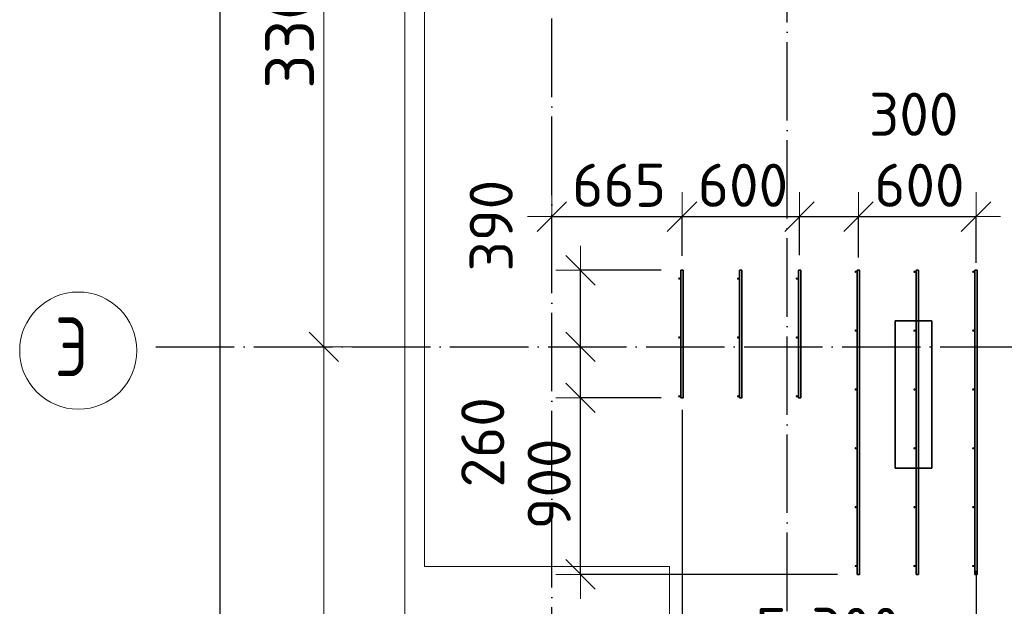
# Model space of a CAD drawing. Header units: millimetres. Extents: x -3725 to 93325, y -74170 to 82591.
# Tile 109 of 133: x 57285 to 62308, y 59857 to 62847. Entities that reach past the tile are written whole.
import ezdxf

# ---------------------------------------------------------------- set-up
doc = ezdxf.new("R2010")
doc.units = ezdxf.units.MM
doc.header["$PDMODE"] = 65
for name, pattern in [('______11', [500, 400, -50, 0, -50]), ('______3', [500, 400, -100]), ('______5', [1100, 800, -100, 100, -100])]:
    doc.linetypes.add(name, pattern=pattern)
for name, color, linetype, lineweight in [('Standard', 7, 'Continuous', 25), ('Арм.стержн. Доп. арматура', 180, 'Continuous', 35), ('Балка_ общее', 7, '______3', 13), ('Размерная линия_ общее', 7, 'Continuous', 13), ('Фундамент (1)', 7, 'Continuous', 35)]:
    doc.layers.add(name, color=color, linetype=linetype, lineweight=lineweight)
doc.layers.add('Осевая линия_ общее', color=7, linetype='______5', lineweight=13, true_color=0xa0a0a0)
doc.styles.add('ISOCPEUR', font='ISOCPEUR')
doc.dimstyles.new('DIMSTYLE_18', dxfattribs={"dimtxt": 220, "dimasz": 250, "dimexe": 0, "dimexo": 0, "dimgap": 110, "dimtad": 2, "dimdec": 0, "dimrnd": 1, "dimzin": 12, "dimdsep": 46, "dimtxsty": 'ISOCPEUR', "dimblk1": 'ALL_ML_STRICH', "dimblk2": 'ALL_ML_STRICH', "dimsah": 1, "dimcen": 0, "dimclrd": 7, "dimclre": 256, "dimclrt": 7, "dimadec": 0, "dimazin": 0, "dimtfac": 1, "dimtdec": 0, "dimtix": 1, "dimtmove": 2, "dimatfit": 3, "dimfxl": 0, "dimtzin": 0, "dimlwd": 0, "dimlwe": -3, "dimarcsym": 0})
doc.dimstyles.new('DIMSTYLE_3', dxfattribs={"dimtxt": 220, "dimasz": 250, "dimexe": 0, "dimexo": 0, "dimgap": 110, "dimtad": 2, "dimdec": 0, "dimrnd": 5, "dimzin": 12, "dimdsep": 46, "dimtxsty": 'ISOCPEUR', "dimblk1": 'ALL_ML_STRICH', "dimblk2": 'ALL_ML_STRICH', "dimsah": 1, "dimcen": 0, "dimclrd": 7, "dimclre": 256, "dimclrt": 7, "dimadec": 0, "dimazin": 0, "dimtfac": 1, "dimtdec": 0, "dimtix": 1, "dimtmove": 2, "dimatfit": 3, "dimfxl": 0, "dimtzin": 0, "dimlwd": 0, "dimlwe": -3, "dimarcsym": 0})
doc.dimstyles.new('DIMSTYLE_5', dxfattribs={"dimtxt": 220, "dimasz": 250, "dimexe": 0, "dimexo": 0, "dimgap": 110, "dimtad": 2, "dimdec": 0, "dimrnd": 5, "dimzin": 12, "dimdsep": 46, "dimtxsty": 'ISOCPEUR', "dimblk1": 'ALL_ML_STRICH', "dimblk2": 'ALL_ML_STRICH', "dimsah": 1, "dimcen": 0, "dimclrd": 7, "dimclre": 256, "dimclrt": 7, "dimadec": 0, "dimazin": 0, "dimtfac": 1, "dimtdec": 0, "dimtix": 1, "dimtmove": 2, "dimatfit": 3, "dimfxl": 0, "dimtvp": 1.2, "dimtzin": 0, "dimlwd": 0, "dimlwe": -3, "dimarcsym": 0})
doc.dimstyles.new('DIMSTYLE_7', dxfattribs={"dimtxt": 250, "dimasz": 250, "dimexe": 0, "dimexo": 0, "dimgap": 125, "dimtad": 2, "dimdec": 0, "dimrnd": 5, "dimzin": 12, "dimdsep": 46, "dimtxsty": 'ISOCPEUR', "dimblk1": 'ALL_ML_STRICH', "dimblk2": 'ALL_ML_STRICH', "dimsah": 1, "dimcen": 0, "dimclrd": 7, "dimclre": 256, "dimclrt": 7, "dimadec": 0, "dimazin": 0, "dimtfac": 1, "dimtdec": 0, "dimtix": 1, "dimtmove": 2, "dimatfit": 3, "dimfxl": 0, "dimtzin": 0, "dimlwd": 0, "dimlwe": -3, "dimarcsym": 0})

# ---------------------------------------------------------------- blocks, each defined once
blk = doc.blocks.new('ALL_ML_STRICH')
at = {"color": 0, "linetype": 'ByBlock', "lineweight": -2}
for p, q in [((0, -0.5), (0, 0.5)), ((-0.3, -0.3), (0.3, 0.3)), ((-1, 0), (0.5, 0))]:
    blk.add_line(p, q, dxfattribs=at)
blk = doc.blocks.new('*D90')
at = {"layer": 'DEFPOINTS', "color": 7, "linetype": 'Continuous', "lineweight": 13, "transparency": 33554687}
for p in [(59293.5, 61180), (58216.9, 57260), (58836.9, 57260)]:
    blk.add_point(p, dxfattribs=at)
at = {"layer": 'Балка_ общее', "color": 251, "linetype": 'Continuous', "lineweight": -2, "true_color": 0x656565, "transparency": 33554687}
for p, q in [((59283.5, 61180), (58836.9, 61180)), ((58836.9, 57260), (58836.9, 57260))]:
    blk.add_line(p, q, dxfattribs=at)
at = {"layer": 'Балка_ общее', "color": 7, "linetype": 'Continuous', "lineweight": -2, "transparency": 33554687}
blk.add_line((58836.9, 57260), (58836.9, 61180), dxfattribs=at)
at = {"layer": 'Балка_ общее', "color": 7, "linetype": 'Continuous', "lineweight": 13, "transparency": 33554687, "xscale": 250, "yscale": 250, "zscale": 250}
for p, rotation in [((58836.9, 61180), 90), ((58836.9, 57260), 270)]:
    blk.add_blockref('ALL_ML_STRICH', p, dxfattribs=dict(at, rotation=rotation))
at = {"layer": 'Балка_ общее', "color": 7, "linetype": 'Continuous', "lineweight": 13, "transparency": 33554687, "insert": (58661.9, 59232.5), "char_height": 250, "width": 1000, "attachment_point": 5, "rotation": 90, "style": 'ISOCPEUR'}
blk.add_mtext('\\A1;{3920}', dxfattribs=at)
blk = doc.blocks.new('*D91')
at = {"layer": 'DEFPOINTS', "color": 7, "linetype": 'Continuous', "lineweight": 13, "transparency": 33554687}
for p in [(58216.9, 64480), (58836.9, 61180), (59293.5, 61180)]:
    blk.add_point(p, dxfattribs=at)
at = {"layer": 'Балка_ общее', "color": 251, "linetype": 'Continuous', "lineweight": -2, "true_color": 0x656565, "transparency": 33554687}
for p, q in [((58836.9, 64480), (58836.9, 64480)), ((59283.5, 61180), (58836.9, 61180))]:
    blk.add_line(p, q, dxfattribs=at)
at = {"layer": 'Балка_ общее', "color": 7, "linetype": 'Continuous', "lineweight": -2, "transparency": 33554687}
blk.add_line((58836.9, 61180), (58836.9, 64480), dxfattribs=at)
at = {"layer": 'Балка_ общее', "color": 7, "linetype": 'Continuous', "lineweight": 13, "transparency": 33554687, "xscale": 250, "yscale": 250, "zscale": 250}
for p, rotation in [((58836.9, 64480), 90), ((58836.9, 61180), 270)]:
    blk.add_blockref('ALL_ML_STRICH', p, dxfattribs=dict(at, rotation=rotation))
at = {"layer": 'Балка_ общее', "color": 7, "linetype": 'Continuous', "lineweight": 13, "transparency": 33554687, "insert": (58661.9, 62842.5), "char_height": 250, "width": 1000, "attachment_point": 5, "rotation": 90, "style": 'ISOCPEUR'}
blk.add_mtext('\\A1;{3300}', dxfattribs=at)
blk = doc.blocks.new('*D107')
at = {"layer": 'DEFPOINTS', "color": 7, "linetype": 'Continuous', "lineweight": 13, "transparency": 33554687}
for p in [(60658, 60920), (60146.1, 60020), (61558, 60020)]:
    blk.add_point(p, dxfattribs=at)
at = {"layer": 'Размерная линия_ общее', "color": 253, "linetype": 'Continuous', "lineweight": -2, "true_color": 0xa0a0a0, "transparency": 33554687}
for p, q in [((60558, 60920), (60146.1, 60920)), ((61458, 60020), (60146.1, 60020))]:
    blk.add_line(p, q, dxfattribs=at)
at = {"layer": 'Размерная линия_ общее', "color": 7, "linetype": 'Continuous', "lineweight": -2, "transparency": 33554687}
blk.add_line((60146.1, 60020), (60146.1, 60920), dxfattribs=at)
at = {"layer": 'Размерная линия_ общее', "color": 7, "linetype": 'Continuous', "lineweight": 13, "transparency": 33554687, "xscale": 250, "yscale": 250, "zscale": 250}
for p, rotation in [((60146.1, 60920), 90), ((60146.1, 60020), 270)]:
    blk.add_blockref('ALL_ML_STRICH', p, dxfattribs=dict(at, rotation=rotation))
at = {"layer": 'Размерная линия_ общее', "color": 7, "linetype": 'Continuous', "lineweight": 13, "transparency": 33554687, "insert": (59986.1, 60481), "char_height": 220, "width": 660, "attachment_point": 5, "rotation": 90, "style": 'ISOCPEUR'}
blk.add_mtext('\\A1;{900}', dxfattribs=at)
blk = doc.blocks.new('*D108')
at = {"layer": 'DEFPOINTS', "color": 7, "linetype": 'Continuous', "lineweight": 13, "transparency": 33554687}
for p in [(60135.2, 61180), (60146.1, 60920), (60658, 60920)]:
    blk.add_point(p, dxfattribs=at)
at = {"layer": 'Размерная линия_ общее', "color": 253, "linetype": 'Continuous', "lineweight": -2, "true_color": 0xa0a0a0, "transparency": 33554687}
for p, q in [((60146.1, 61180), (60146.1, 61180)), ((60558, 60920), (60146.1, 60920))]:
    blk.add_line(p, q, dxfattribs=at)
at = {"layer": 'Размерная линия_ общее', "color": 7, "linetype": 'Continuous', "lineweight": -2, "transparency": 33554687}
blk.add_line((60146.1, 60920), (60146.1, 61180), dxfattribs=at)
at = {"layer": 'Размерная линия_ общее', "color": 7, "linetype": 'Continuous', "lineweight": 13, "transparency": 33554687, "xscale": 250, "yscale": 250, "zscale": 250}
for p, rotation in [((60146.1, 61180), 90), ((60146.1, 60920), 270)]:
    blk.add_blockref('ALL_ML_STRICH', p, dxfattribs=dict(at, rotation=rotation))
at = {"layer": 'Размерная линия_ общее', "color": 7, "linetype": 'Continuous', "lineweight": 13, "transparency": 33554687, "insert": (59647.5, 60693.2), "char_height": 220, "width": 660, "attachment_point": 5, "rotation": 90, "style": 'ISOCPEUR'}
blk.add_mtext('\\A1;{260}', dxfattribs=at)
blk = doc.blocks.new('*D109')
at = {"layer": 'DEFPOINTS', "color": 7, "linetype": 'Continuous', "lineweight": 13, "transparency": 33554687}
for p in [(60658, 61570), (60135.2, 61180), (60146.1, 61180)]:
    blk.add_point(p, dxfattribs=at)
at = {"layer": 'Размерная линия_ общее', "color": 253, "linetype": 'Continuous', "lineweight": -2, "true_color": 0xa0a0a0, "transparency": 33554687}
for p, q in [((60558, 61570), (60146.1, 61570)), ((60146.1, 61180), (60146.1, 61180))]:
    blk.add_line(p, q, dxfattribs=at)
at = {"layer": 'Размерная линия_ общее', "color": 7, "linetype": 'Continuous', "lineweight": -2, "transparency": 33554687}
blk.add_line((60146.1, 61180), (60146.1, 61570), dxfattribs=at)
at = {"layer": 'Размерная линия_ общее', "color": 7, "linetype": 'Continuous', "lineweight": 13, "transparency": 33554687, "xscale": 250, "yscale": 250, "zscale": 250}
for p, rotation in [((60146.1, 61570), 90), ((60146.1, 61180), 270)]:
    blk.add_blockref('ALL_ML_STRICH', p, dxfattribs=dict(at, rotation=rotation))
at = {"layer": 'Размерная линия_ общее', "color": 7, "linetype": 'Continuous', "lineweight": 13, "transparency": 33554687, "insert": (59690.4, 61797.7), "char_height": 220, "width": 660, "attachment_point": 5, "rotation": 90, "style": 'ISOCPEUR'}
blk.add_mtext('\\A1;{390}', dxfattribs=at)
blk = doc.blocks.new('*D110')
at = {"layer": 'DEFPOINTS', "color": 7, "linetype": 'Continuous', "lineweight": 13, "transparency": 33554687}
for p in [(60000, 61853.8), (60000, 61843.4), (60664, 61543.9)]:
    blk.add_point(p, dxfattribs=at)
at = {"layer": 'Размерная линия_ общее', "color": 253, "linetype": 'Continuous', "lineweight": -2, "true_color": 0xa0a0a0, "transparency": 33554687}
for p, q in [((60000, 61843.4), (60000, 61843.4)), ((60664, 61643.9), (60664, 61843.4))]:
    blk.add_line(p, q, dxfattribs=at)
at = {"layer": 'Размерная линия_ общее', "color": 7, "linetype": 'Continuous', "lineweight": -2, "transparency": 33554687}
blk.add_line((60000, 61843.4), (60664, 61843.4), dxfattribs=at)
at = {"layer": 'Размерная линия_ общее', "color": 7, "linetype": 'Continuous', "lineweight": 13, "transparency": 33554687, "xscale": 250, "yscale": 250, "zscale": 250, "rotation": 180}
blk.add_blockref('ALL_ML_STRICH', (60000, 61843.4), dxfattribs=at)
at = {"layer": 'Размерная линия_ общее', "color": 7, "linetype": 'Continuous', "lineweight": 13, "transparency": 33554687, "xscale": 250, "yscale": 250, "zscale": 250}
blk.add_blockref('ALL_ML_STRICH', (60664, 61843.4), dxfattribs=at)
at = {"layer": 'Размерная линия_ общее', "color": 7, "linetype": 'Continuous', "lineweight": 13, "transparency": 33554687, "insert": (60343, 62003.4), "char_height": 220, "width": 660, "attachment_point": 5, "style": 'ISOCPEUR'}
blk.add_mtext('\\A1;{665}', dxfattribs=at)
blk = doc.blocks.new('*D111')
at = {"layer": 'DEFPOINTS', "color": 7, "linetype": 'Continuous', "lineweight": 13, "transparency": 33554687}
for p in [(60664, 61843.4), (60664, 61543.9), (61264, 61547)]:
    blk.add_point(p, dxfattribs=at)
at = {"layer": 'Размерная линия_ общее', "color": 253, "linetype": 'Continuous', "lineweight": -2, "true_color": 0xa0a0a0, "transparency": 33554687}
for p, q in [((60664, 61643.9), (60664, 61843.4)), ((61264, 61647), (61264, 61843.4))]:
    blk.add_line(p, q, dxfattribs=at)
at = {"layer": 'Размерная линия_ общее', "color": 7, "linetype": 'Continuous', "lineweight": -2, "transparency": 33554687}
blk.add_line((60664, 61843.4), (61264, 61843.4), dxfattribs=at)
at = {"layer": 'Размерная линия_ общее', "color": 7, "linetype": 'Continuous', "lineweight": 13, "transparency": 33554687, "xscale": 250, "yscale": 250, "zscale": 250, "rotation": 180}
blk.add_blockref('ALL_ML_STRICH', (60664, 61843.4), dxfattribs=at)
at = {"layer": 'Размерная линия_ общее', "color": 7, "linetype": 'Continuous', "lineweight": 13, "transparency": 33554687, "xscale": 250, "yscale": 250, "zscale": 250}
blk.add_blockref('ALL_ML_STRICH', (61264, 61843.4), dxfattribs=at)
at = {"layer": 'Размерная линия_ общее', "color": 7, "linetype": 'Continuous', "lineweight": 13, "transparency": 33554687, "insert": (60975, 62003.4), "char_height": 220, "width": 660, "attachment_point": 5, "style": 'ISOCPEUR'}
blk.add_mtext('\\A1;{600}', dxfattribs=at)
blk = doc.blocks.new('*D112')
at = {"layer": 'DEFPOINTS', "color": 7, "linetype": 'Continuous', "lineweight": 13, "transparency": 33554687}
for p in [(61264, 61843.4), (61264, 61547), (61564, 61535.5)]:
    blk.add_point(p, dxfattribs=at)
at = {"layer": 'Размерная линия_ общее', "color": 253, "linetype": 'Continuous', "lineweight": -2, "true_color": 0xa0a0a0, "transparency": 33554687}
for p, q in [((61264, 61647), (61264, 61843.4)), ((61564, 61635.5), (61564, 61843.4))]:
    blk.add_line(p, q, dxfattribs=at)
at = {"layer": 'Размерная линия_ общее', "color": 7, "linetype": 'Continuous', "lineweight": -2, "transparency": 33554687}
blk.add_line((61264, 61843.4), (61564, 61843.4), dxfattribs=at)
at = {"layer": 'Размерная линия_ общее', "color": 7, "linetype": 'Continuous', "lineweight": 13, "transparency": 33554687, "xscale": 250, "yscale": 250, "zscale": 250, "rotation": 180}
blk.add_blockref('ALL_ML_STRICH', (61264, 61843.4), dxfattribs=at)
at = {"layer": 'Размерная линия_ общее', "color": 7, "linetype": 'Continuous', "lineweight": 13, "transparency": 33554687, "xscale": 250, "yscale": 250, "zscale": 250}
blk.add_blockref('ALL_ML_STRICH', (61564, 61843.4), dxfattribs=at)
at = {"layer": 'Размерная линия_ общее', "color": 7, "linetype": 'Continuous', "lineweight": 13, "transparency": 33554687, "insert": (61846.1, 62365.6), "char_height": 220, "width": 660, "attachment_point": 5, "style": 'ISOCPEUR'}
blk.add_mtext('\\A1;{300}', dxfattribs=at)
blk = doc.blocks.new('*D113')
at = {"layer": 'DEFPOINTS', "color": 7, "linetype": 'Continuous', "lineweight": 13, "transparency": 33554687}
for p in [(61564, 61843.4), (61564, 61535.5), (62164, 61508.1)]:
    blk.add_point(p, dxfattribs=at)
at = {"layer": 'Размерная линия_ общее', "color": 253, "linetype": 'Continuous', "lineweight": -2, "true_color": 0xa0a0a0, "transparency": 33554687}
for p, q in [((61564, 61635.5), (61564, 61843.4)), ((62164, 61608.1), (62164, 61843.4))]:
    blk.add_line(p, q, dxfattribs=at)
at = {"layer": 'Размерная линия_ общее', "color": 7, "linetype": 'Continuous', "lineweight": -2, "transparency": 33554687}
blk.add_line((61564, 61843.4), (62164, 61843.4), dxfattribs=at)
at = {"layer": 'Размерная линия_ общее', "color": 7, "linetype": 'Continuous', "lineweight": 13, "transparency": 33554687, "xscale": 250, "yscale": 250, "zscale": 250, "rotation": 180}
blk.add_blockref('ALL_ML_STRICH', (61564, 61843.4), dxfattribs=at)
at = {"layer": 'Размерная линия_ общее', "color": 7, "linetype": 'Continuous', "lineweight": 13, "transparency": 33554687, "xscale": 250, "yscale": 250, "zscale": 250}
blk.add_blockref('ALL_ML_STRICH', (62164, 61843.4), dxfattribs=at)
at = {"layer": 'Размерная линия_ общее', "color": 7, "linetype": 'Continuous', "lineweight": 13, "transparency": 33554687, "insert": (61875, 62003.4), "char_height": 220, "width": 660, "attachment_point": 5, "style": 'ISOCPEUR'}
blk.add_mtext('\\A1;{600}', dxfattribs=at)
blk = doc.blocks.new('*D114')
at = {"layer": 'DEFPOINTS', "color": 7, "linetype": 'Continuous', "lineweight": 13, "transparency": 33554687}
for p in [(60664, 60958.6), (62164, 60137.3), (60664, 59579.2)]:
    blk.add_point(p, dxfattribs=at)
at = {"layer": 'Размерная линия_ общее', "color": 253, "linetype": 'Continuous', "lineweight": -2, "true_color": 0xa0a0a0, "transparency": 33554687}
for p, q in [((60664, 60858.6), (60664, 59579.2)), ((62164, 60037.3), (62164, 59579.2))]:
    blk.add_line(p, q, dxfattribs=at)
at = {"layer": 'Размерная линия_ общее', "color": 7, "linetype": 'Continuous', "lineweight": -2, "transparency": 33554687}
blk.add_line((60664, 59579.2), (62164, 59579.2), dxfattribs=at)
at = {"layer": 'Размерная линия_ общее', "color": 7, "linetype": 'Continuous', "lineweight": 13, "transparency": 33554687, "xscale": 250, "yscale": 250, "zscale": 250, "rotation": 180}
blk.add_blockref('ALL_ML_STRICH', (60664, 59579.2), dxfattribs=at)
at = {"layer": 'Размерная линия_ общее', "color": 7, "linetype": 'Continuous', "lineweight": 13, "transparency": 33554687, "xscale": 250, "yscale": 250, "zscale": 250}
blk.add_blockref('ALL_ML_STRICH', (62164, 59579.2), dxfattribs=at)
at = {"layer": 'Размерная линия_ общее', "color": 7, "linetype": 'Continuous', "lineweight": 13, "transparency": 33554687, "insert": (61040, 59849.2), "char_height": 220, "width": 11, "attachment_point": 1, "line_spacing_factor": 0.60241, "style": 'ISOCPEUR'}
blk.add_mtext('5х300', dxfattribs=at)
blk = doc.blocks.new('*D546')
at = {"layer": 'DEFPOINTS', "color": 7, "linetype": 'Continuous', "lineweight": 13, "transparency": 33554687}
for p in [(58247.9, 67780), (58177, 46740), (58307.5, 46740)]:
    blk.add_point(p, dxfattribs=at)
at = {"layer": 'Размерная линия_ общее', "color": 253, "linetype": 'Continuous', "lineweight": -2, "true_color": 0xa0a0a0, "transparency": 33554687}
for p, q in [((58147.9, 67780), (58307.5, 67780)), ((58077, 46740), (58307.5, 46740))]:
    blk.add_line(p, q, dxfattribs=at)
at = {"layer": 'Размерная линия_ общее', "color": 7, "linetype": 'Continuous', "lineweight": -2, "transparency": 33554687}
blk.add_line((58307.5, 46740), (58307.5, 67780), dxfattribs=at)
at = {"layer": 'Размерная линия_ общее', "color": 7, "linetype": 'Continuous', "lineweight": 13, "transparency": 33554687, "xscale": 250, "yscale": 250, "zscale": 250}
for p, rotation in [((58307.5, 67780), 90), ((58307.5, 46740), 270)]:
    blk.add_blockref('ALL_ML_STRICH', p, dxfattribs=dict(at, rotation=rotation))
at = {"layer": 'Размерная линия_ общее', "color": 7, "linetype": 'Continuous', "lineweight": 13, "transparency": 33554687, "insert": (58147.5, 57282), "char_height": 220, "width": 1100, "attachment_point": 5, "rotation": 90, "style": 'ISOCPEUR'}
blk.add_mtext('\\A1;{21040}', dxfattribs=at)
blk = doc.blocks.new('СЛОЖНЫЙ_ОБЪЕКТ_5')
at = {"layer": 'Осевая линия_ общее', "color": 253, "linetype": '______11', "lineweight": -3, "true_color": 0xa0a0a0, "transparency": 33554687}
for p, q in [((60000, 45950), (60000, 69510)), ((61200, 45830), (61200, 69510)), ((57980, 61180), (76830, 61180))]:
    blk.add_line(p, q, dxfattribs=at)
at = {"layer": 'Осевая линия_ общее', "color": 7, "linetype": 'Continuous', "lineweight": 13, "transparency": 33554687}
blk.add_circle((57583.8, 61160.5), 298.8, dxfattribs=at)
at = {"layer": 'Осевая линия_ общее', "color": 7, "linetype": 'Continuous', "lineweight": 13, "transparency": 33554687, "insert": (57463.8, 61030), "char_height": 300, "width": 359.833, "attachment_point": 7, "style": 'ISOCPEUR'}
blk.add_mtext('\\W0.80;Э', dxfattribs=at)
at = {"layer": 'Балка_ общее', "color": 7, "linetype": 'Continuous', "lineweight": 13, "transparency": 33554687}
for base, p1, p2, picture, middle in [((58836.9, 64480), (59283.5, 61180), (58836.9, 64480), '*D91', (58661.9, 62842.5)), ((58836.9, 61180), (58836.9, 57260), (59283.5, 61180), '*D90', (58661.9, 59232.5))]:
    dim = blk.add_linear_dim(base=base, p1=p1, p2=p2, angle=90, dimstyle='DIMSTYLE_7', override={"dimpost": '<>', "dimclrd": 7, "dimclre": 251, "dimclrt": 7, "dimlwd": 0, "dimlwe": 65533}, dxfattribs=at)
    dim.commit()
    dim.dimension.update_dxf_attribs({"geometry": picture, "text_midpoint": middle, "dimtype": 160})

msp = doc.modelspace()

# ---------------------------------------------------------------- hatches: boundary and pattern name
at = {"layer": 'Арм.стержн. Доп. арматура', "linetype": 'Continuous', "lineweight": 35, "transparency": 33554687}
for points in [[(61556, 61562.5), (61555.5, 61564.8), (61554.2, 61566.7), (61552.3, 61568), (61550, 61568.5), (61547.7, 61568), (61545.8, 61566.7), (61544.5, 61564.8), (61544, 61562.5), (61544.5, 61560.2), (61545.8, 61558.3), (61547.7, 61557), (61550, 61556.5), (61552.3, 61557), (61554.2, 61558.3), (61555.5, 61560.2)], [(61856, 61562.5), (61855.5, 61564.8), (61854.2, 61566.7), (61852.3, 61568), (61850, 61568.5), (61847.7, 61568), (61845.8, 61566.7), (61844.5, 61564.8), (61844, 61562.5), (61844.5, 61560.2), (61845.8, 61558.3), (61847.7, 61557), (61850, 61556.5), (61852.3, 61557), (61854.2, 61558.3), (61855.5, 61560.2)], [(62156, 61562.5), (62155.5, 61564.8), (62154.2, 61566.7), (62152.3, 61568), (62150, 61568.5), (62147.7, 61568), (62145.8, 61566.7), (62144.5, 61564.8), (62144, 61562.5), (62144.5, 61560.2), (62145.8, 61558.3), (62147.7, 61557), (62150, 61556.5), (62152.3, 61557), (62154.2, 61558.3), (62155.5, 61560.2)], [(60656, 61527.5), (60655.5, 61529.8), (60654.2, 61531.7), (60652.3, 61533), (60650, 61533.5), (60647.7, 61533), (60645.8, 61531.7), (60644.5, 61529.8), (60644, 61527.5), (60644.5, 61525.2), (60645.8, 61523.3), (60647.7, 61522), (60650, 61521.5), (60652.3, 61522), (60654.2, 61523.3), (60655.5, 61525.2)], [(60956, 61527.5), (60955.5, 61529.8), (60954.2, 61531.7), (60952.3, 61533), (60950, 61533.5), (60947.7, 61533), (60945.8, 61531.7), (60944.5, 61529.8), (60944, 61527.5), (60944.5, 61525.2), (60945.8, 61523.3), (60947.7, 61522), (60950, 61521.5), (60952.3, 61522), (60954.2, 61523.3), (60955.5, 61525.2)], [(61256, 61527.5), (61255.5, 61529.8), (61254.2, 61531.7), (61252.3, 61533), (61250, 61533.5), (61247.7, 61533), (61245.8, 61531.7), (61244.5, 61529.8), (61244, 61527.5), (61244.5, 61525.2), (61245.8, 61523.3), (61247.7, 61522), (61250, 61521.5), (61252.3, 61522), (61254.2, 61523.3), (61255.5, 61525.2)], [(60656, 61227.5), (60655.5, 61229.8), (60654.2, 61231.7), (60652.3, 61233), (60650, 61233.5), (60647.7, 61233), (60645.8, 61231.7), (60644.5, 61229.8), (60644, 61227.5), (60644.5, 61225.2), (60645.8, 61223.3), (60647.7, 61222), (60650, 61221.5), (60652.3, 61222), (60654.2, 61223.3), (60655.5, 61225.2)], [(60956, 61227.5), (60955.5, 61229.8), (60954.2, 61231.7), (60952.3, 61233), (60950, 61233.5), (60947.7, 61233), (60945.8, 61231.7), (60944.5, 61229.8), (60944, 61227.5), (60944.5, 61225.2), (60945.8, 61223.3), (60947.7, 61222), (60950, 61221.5), (60952.3, 61222), (60954.2, 61223.3), (60955.5, 61225.2)], [(61256, 61227.5), (61255.5, 61229.8), (61254.2, 61231.7), (61252.3, 61233), (61250, 61233.5), (61247.7, 61233), (61245.8, 61231.7), (61244.5, 61229.8), (61244, 61227.5), (61244.5, 61225.2), (61245.8, 61223.3), (61247.7, 61222), (61250, 61221.5), (61252.3, 61222), (61254.2, 61223.3), (61255.5, 61225.2)], [(61556, 61262.5), (61555.5, 61264.8), (61554.2, 61266.7), (61552.3, 61268), (61550, 61268.5), (61547.7, 61268), (61545.8, 61266.7), (61544.5, 61264.8), (61544, 61262.5), (61544.5, 61260.2), (61545.8, 61258.3), (61547.7, 61257), (61550, 61256.5), (61552.3, 61257), (61554.2, 61258.3), (61555.5, 61260.2)], [(61856, 61262.5), (61855.5, 61264.8), (61854.2, 61266.7), (61852.3, 61268), (61850, 61268.5), (61847.7, 61268), (61845.8, 61266.7), (61844.5, 61264.8), (61844, 61262.5), (61844.5, 61260.2), (61845.8, 61258.3), (61847.7, 61257), (61850, 61256.5), (61852.3, 61257), (61854.2, 61258.3), (61855.5, 61260.2)], [(62156, 61262.5), (62155.5, 61264.8), (62154.2, 61266.7), (62152.3, 61268), (62150, 61268.5), (62147.7, 61268), (62145.8, 61266.7), (62144.5, 61264.8), (62144, 61262.5), (62144.5, 61260.2), (62145.8, 61258.3), (62147.7, 61257), (62150, 61256.5), (62152.3, 61257), (62154.2, 61258.3), (62155.5, 61260.2)], [(60656, 60927.5), (60655.5, 60929.8), (60654.2, 60931.7), (60652.3, 60933), (60650, 60933.5), (60647.7, 60933), (60645.8, 60931.7), (60644.5, 60929.8), (60644, 60927.5), (60644.5, 60925.2), (60645.8, 60923.3), (60647.7, 60922), (60650, 60921.5), (60652.3, 60922), (60654.2, 60923.3), (60655.5, 60925.2)], [(60956, 60927.5), (60955.5, 60929.8), (60954.2, 60931.7), (60952.3, 60933), (60950, 60933.5), (60947.7, 60933), (60945.8, 60931.7), (60944.5, 60929.8), (60944, 60927.5), (60944.5, 60925.2), (60945.8, 60923.3), (60947.7, 60922), (60950, 60921.5), (60952.3, 60922), (60954.2, 60923.3), (60955.5, 60925.2)], [(61256, 60927.5), (61255.5, 60929.8), (61254.2, 60931.7), (61252.3, 60933), (61250, 60933.5), (61247.7, 60933), (61245.8, 60931.7), (61244.5, 60929.8), (61244, 60927.5), (61244.5, 60925.2), (61245.8, 60923.3), (61247.7, 60922), (61250, 60921.5), (61252.3, 60922), (61254.2, 60923.3), (61255.5, 60925.2)], [(61556, 60962.5), (61555.5, 60964.8), (61554.2, 60966.7), (61552.3, 60968), (61550, 60968.5), (61547.7, 60968), (61545.8, 60966.7), (61544.5, 60964.8), (61544, 60962.5), (61544.5, 60960.2), (61545.8, 60958.3), (61547.7, 60957), (61550, 60956.5), (61552.3, 60957), (61554.2, 60958.3), (61555.5, 60960.2)], [(61856, 60962.5), (61855.5, 60964.8), (61854.2, 60966.7), (61852.3, 60968), (61850, 60968.5), (61847.7, 60968), (61845.8, 60966.7), (61844.5, 60964.8), (61844, 60962.5), (61844.5, 60960.2), (61845.8, 60958.3), (61847.7, 60957), (61850, 60956.5), (61852.3, 60957), (61854.2, 60958.3), (61855.5, 60960.2)], [(62156, 60962.5), (62155.5, 60964.8), (62154.2, 60966.7), (62152.3, 60968), (62150, 60968.5), (62147.7, 60968), (62145.8, 60966.7), (62144.5, 60964.8), (62144, 60962.5), (62144.5, 60960.2), (62145.8, 60958.3), (62147.7, 60957), (62150, 60956.5), (62152.3, 60957), (62154.2, 60958.3), (62155.5, 60960.2)], [(61556, 60662.5), (61555.5, 60664.8), (61554.2, 60666.7), (61552.3, 60668), (61550, 60668.5), (61547.7, 60668), (61545.8, 60666.7), (61544.5, 60664.8), (61544, 60662.5), (61544.5, 60660.2), (61545.8, 60658.3), (61547.7, 60657), (61550, 60656.5), (61552.3, 60657), (61554.2, 60658.3), (61555.5, 60660.2)], [(61856, 60662.5), (61855.5, 60664.8), (61854.2, 60666.7), (61852.3, 60668), (61850, 60668.5), (61847.7, 60668), (61845.8, 60666.7), (61844.5, 60664.8), (61844, 60662.5), (61844.5, 60660.2), (61845.8, 60658.3), (61847.7, 60657), (61850, 60656.5), (61852.3, 60657), (61854.2, 60658.3), (61855.5, 60660.2)], [(62156, 60662.5), (62155.5, 60664.8), (62154.2, 60666.7), (62152.3, 60668), (62150, 60668.5), (62147.7, 60668), (62145.8, 60666.7), (62144.5, 60664.8), (62144, 60662.5), (62144.5, 60660.2), (62145.8, 60658.3), (62147.7, 60657), (62150, 60656.5), (62152.3, 60657), (62154.2, 60658.3), (62155.5, 60660.2)], [(61556, 60362.5), (61555.5, 60364.8), (61554.2, 60366.7), (61552.3, 60368), (61550, 60368.5), (61547.7, 60368), (61545.8, 60366.7), (61544.5, 60364.8), (61544, 60362.5), (61544.5, 60360.2), (61545.8, 60358.3), (61547.7, 60357), (61550, 60356.5), (61552.3, 60357), (61554.2, 60358.3), (61555.5, 60360.2)], [(61856, 60362.5), (61855.5, 60364.8), (61854.2, 60366.7), (61852.3, 60368), (61850, 60368.5), (61847.7, 60368), (61845.8, 60366.7), (61844.5, 60364.8), (61844, 60362.5), (61844.5, 60360.2), (61845.8, 60358.3), (61847.7, 60357), (61850, 60356.5), (61852.3, 60357), (61854.2, 60358.3), (61855.5, 60360.2)], [(62156, 60362.5), (62155.5, 60364.8), (62154.2, 60366.7), (62152.3, 60368), (62150, 60368.5), (62147.7, 60368), (62145.8, 60366.7), (62144.5, 60364.8), (62144, 60362.5), (62144.5, 60360.2), (62145.8, 60358.3), (62147.7, 60357), (62150, 60356.5), (62152.3, 60357), (62154.2, 60358.3), (62155.5, 60360.2)], [(61556, 60062.5), (61555.5, 60064.8), (61554.2, 60066.7), (61552.3, 60068), (61550, 60068.5), (61547.7, 60068), (61545.8, 60066.7), (61544.5, 60064.8), (61544, 60062.5), (61544.5, 60060.2), (61545.8, 60058.3), (61547.7, 60057), (61550, 60056.5), (61552.3, 60057), (61554.2, 60058.3), (61555.5, 60060.2)], [(61856, 60062.5), (61855.5, 60064.8), (61854.2, 60066.7), (61852.3, 60068), (61850, 60068.5), (61847.7, 60068), (61845.8, 60066.7), (61844.5, 60064.8), (61844, 60062.5), (61844.5, 60060.2), (61845.8, 60058.3), (61847.7, 60057), (61850, 60056.5), (61852.3, 60057), (61854.2, 60058.3), (61855.5, 60060.2)], [(62156, 60062.5), (62155.5, 60064.8), (62154.2, 60066.7), (62152.3, 60068), (62150, 60068.5), (62147.7, 60068), (62145.8, 60066.7), (62144.5, 60064.8), (62144, 60062.5), (62144.5, 60060.2), (62145.8, 60058.3), (62147.7, 60057), (62150, 60056.5), (62152.3, 60057), (62154.2, 60058.3), (62155.5, 60060.2)]]:
    msp.add_hatch(color=22, dxfattribs=at).paths.add_polyline_path(points)

# ---------------------------------------------------------------- linework, layer by layer
at = {"layer": 'Standard', "color": 52, "linetype": 'Continuous', "lineweight": 13, "transparency": 33554687}
for p, q in [((61938.1, 61311.7), (61751.8, 61311.7)), ((61751.8, 61311.7), (61751.8, 60561.7)), ((61938.1, 61311.7), (61751.8, 61311.7)), ((61751.8, 61311.7), (61751.8, 60561.7)), ((61938.1, 60561.7), (61938.1, 61311.7)), ((61938.1, 60561.7), (61938.1, 61311.7)), ((61751.8, 60561.7), (61938.1, 60561.7)), ((61751.8, 60561.7), (61938.1, 60561.7))]:
    msp.add_line(p, q, dxfattribs=at)
at = {"layer": 'Standard', "color": 52, "linetype": 'Continuous', "lineweight": 35, "transparency": 33554687}
for p, q in [((61938.1, 61311.7), (61751.8, 61311.7)), ((61751.8, 61311.7), (61751.8, 60561.7)), ((61938.1, 61311.7), (61751.8, 61311.7)), ((61751.8, 61311.7), (61751.8, 60561.7)), ((61938.1, 60561.7), (61938.1, 61311.7)), ((61938.1, 60561.7), (61938.1, 61311.7)), ((61751.8, 60561.7), (61938.1, 60561.7)), ((61751.8, 60561.7), (61938.1, 60561.7))]:
    msp.add_line(p, q, dxfattribs=at)
at = {"layer": 'Standard', "color": 7, "linetype": 'Continuous', "lineweight": 18, "transparency": 33554687}
msp.add_lwpolyline([(59250, 46540), (76440, 46540), (76440, 68380), (59250, 68380), (59250, 46540)], dxfattribs=at)
at = {"layer": 'Арм.стержн. Доп. арматура', "color": 22, "linetype": 'Continuous', "lineweight": 35, "transparency": 33554687}
for points in [[(60670, 61570), (60670, 60920), (60658, 60920), (60658, 61570), (60670, 61570)], [(60670, 61570), (60670, 60920), (60658, 60920), (60658, 61570), (60670, 61570)], [(60970, 61570), (60970, 60920), (60958, 60920), (60958, 61570), (60970, 61570)], [(60970, 61570), (60970, 60920), (60958, 60920), (60958, 61570), (60970, 61570)], [(61270, 61570), (61270, 60920), (61258, 60920), (61258, 61570), (61270, 61570)], [(61270, 61570), (61270, 60920), (61258, 60920), (61258, 61570), (61270, 61570)], [(61558, 60020), (61558, 61570), (61570, 61570), (61570, 60020), (61558, 60020)], [(61558, 60020), (61558, 61570), (61570, 61570), (61570, 60020), (61558, 60020)], [(61858, 60020), (61858, 61570), (61870, 61570), (61870, 60020), (61858, 60020)], [(61858, 60020), (61858, 61570), (61870, 61570), (61870, 60020), (61858, 60020)], [(62158, 60020), (62158, 61570), (62170, 61570), (62170, 60020), (62158, 60020)], [(62158, 60020), (62158, 61570), (62170, 61570), (62170, 60020), (62158, 60020)]]:
    msp.add_lwpolyline(points, dxfattribs=at)
at = {"layer": 'Фундамент (1)', "color": 7, "lineweight": 18, "transparency": 33554687}
for p, q in [((59350, 60060), (59350, 64980)), ((60600, 60060), (59350, 60060)), ((60600, 54460), (60600, 60060))]:
    msp.add_line(p, q, dxfattribs=at)
at = {"layer": 'Фундамент (1)', "color": 7, "linetype": 'Continuous', "lineweight": 18, "transparency": 33554687}
for p, q in [((59350, 60060), (59350, 64980)), ((60600, 60060), (59350, 60060)), ((60600, 54460), (60600, 60060))]:
    msp.add_line(p, q, dxfattribs=at)

# ---------------------------------------------------------------- block references
at = {"layer": 'Балка_ общее', "color": 7, "linetype": 'Continuous', "lineweight": 13, "transparency": 33554687}
msp.add_blockref('СЛОЖНЫЙ_ОБЪЕКТ_5', (0, 0), dxfattribs=at)

# ---------------------------------------------------------------- dimensions: what is measured, and where the dimension line sits
at = {"layer": 'Размерная линия_ общее', "color": 7, "linetype": 'Continuous', "lineweight": 13, "transparency": 33554687}
for base, p1, p2, dimstyle, picture, middle in [((58307.5, 67780), (58077, 46740), (58147.9, 67780), 'DIMSTYLE_18', '*D546', (58147.5, 57282)), ((60146.1, 61570), (60146.1, 61180), (60558, 61570), 'DIMSTYLE_5', '*D109', (59690.4, 61797.7)), ((60146.1, 61180), (60558, 60920), (60146.1, 61180), 'DIMSTYLE_5', '*D108', (59647.5, 60693.2)), ((60146.1, 60920), (61458, 60020), (60558, 60920), 'DIMSTYLE_3', '*D107', (59986.1, 60481))]:
    dim = msp.add_linear_dim(base=base, p1=p1, p2=p2, angle=90, dimstyle=dimstyle, override={"dimpost": '<>', "dimclrd": 7, "dimclre": 253, "dimclrt": 7, "dimlwd": 0, "dimlwe": 65533}, dxfattribs=at)
    dim.commit()
    dim.dimension.update_dxf_attribs({"geometry": picture, "text_midpoint": middle, "dimtype": 160})
for base, p1, p2, dimstyle, picture, middle in [((61564, 61843.4), (61264, 61647), (61564, 61635.5), 'DIMSTYLE_5', '*D112', (61846.1, 62365.6)), ((60664, 61843.4), (60000, 61843.4), (60664, 61643.9), 'DIMSTYLE_3', '*D110', (60343, 62003.4)), ((61264, 61843.4), (60664, 61643.9), (61264, 61647), 'DIMSTYLE_5', '*D111', (60975, 62003.4)), ((62164, 61843.4), (61564, 61635.5), (62164, 61608.1), 'DIMSTYLE_5', '*D113', (61875, 62003.4))]:
    dim = msp.add_linear_dim(base=base, p1=p1, p2=p2, dimstyle=dimstyle, override={"dimpost": '<>', "dimclrd": 7, "dimclre": 253, "dimclrt": 7, "dimlwd": 0, "dimlwe": 65533}, dxfattribs=at)
    dim.commit()
    dim.dimension.update_dxf_attribs({"geometry": picture, "text_midpoint": middle, "dimtype": 160})
dim = msp.add_linear_dim(base=(62164, 59579.2), p1=(60664, 60858.6), p2=(62164, 60037.3), text='5х300', dimstyle='DIMSTYLE_3', override={"dimpost": '<>', "dimclrd": 7, "dimclre": 253, "dimclrt": 7, "dimlwd": 0, "dimlwe": 65533}, dxfattribs=at)
dim.commit()
dim.dimension.update_dxf_attribs({"geometry": '*D114', "text_midpoint": (61414, 59689.2), "dimtype": 160})

doc.saveas('drawing.dxf')
